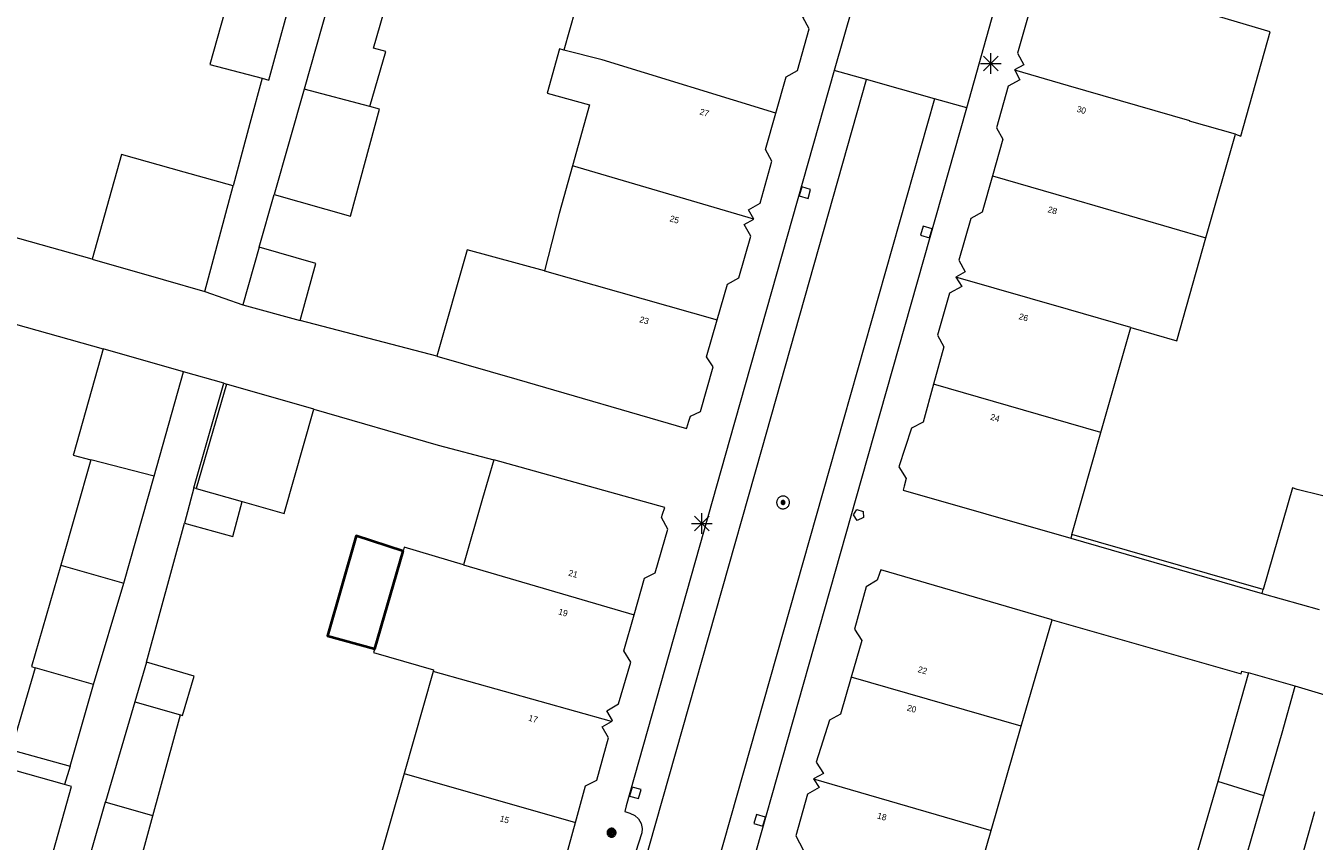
# Model space of a CAD drawing. Header units: metres. Extents: x 135779 to 137489, y 452643 to 455118.
# Tile 240 of 256: x 136950 to 137012, y 453554 to 453593. Entities that reach past the tile are written whole.
import ezdxf
from ezdxf.enums import TextEntityAlignment as Align

# ---------------------------------------------------------------- set-up
doc = ezdxf.new("R2010")
doc.units = ezdxf.units.M
for name, color, linetype, lineweight in [('KTop_GBI_Luifel', 40, 'Continuous', 40), ('KTop_NAR_Huisnummer (t)', 7, 'Continuous', 13), ('KTop_NAR_Huisnummer tijdelijk (t)', 7, 'Continuous', 13), ('KTop_PAL_Lichtmast', 40, 'Continuous', 13), ('KTop_PND_Grondvlaksituatie van BAG-pand [tachy]', 1, 'Continuous', 13), ('KTop_PND_Pandscheiding', 40, 'Continuous', 13), ('KTop_PUT_Brandkraan of -put', 1, 'Continuous', 13), ('KTop_PUT_Inspectie- of rioolput', 15, 'Continuous', 13), ('KTop_PUT_Kolk', 15, 'Continuous', 13), ('KTop_SHD_Muur', 15, 'Continuous', 13), ('KTop_VGO_Boom', 92, 'Continuous', 13), ('KTop_WGD_Rijbaan_Lokale weg', 251, 'Continuous', 13), ('KTop_WGD_Rijbaan_Lokale weg_verkeersdrempel', 40, 'Continuous', 13), ('KTop_WGD_Voetpad', 251, 'Continuous', 13), ('KTop_WGD_Voetpad_achterpad', 251, 'Continuous', 13)]:
    doc.layers.add(name, color=color, linetype=linetype, lineweight=lineweight)
doc.styles.add('Style-ROVU', font='ROVU.shx')
doc.styles.add('Style-ROVUCURSIEF', font='ROVUCURSIEF.shx')

# ---------------------------------------------------------------- blocks, each defined once
blk = doc.blocks.new('PAL_Lichtmast')
at = {"layer": 'KTop_PAL_Lichtmast'}
for p, q in [((-0.354, -0.354), (0.354, 0.354)), ((0.354, -0.354), (-0.354, 0.354)), ((0, -0.5), (0, 0.5)), ((-0.5, 0), (0.5, 0))]:
    blk.add_line(p, q, dxfattribs=at)
blk = doc.blocks.new('PUT_Kolk')
at = {"layer": 'KTop_PUT_Kolk', "flags": 128}
blk.add_lwpolyline([(0.225, -0.225), (0.225, 0.225), (-0.225, 0.225), (-0.225, -0.225), (0.225, -0.225)], dxfattribs=at)
blk = doc.blocks.new('PUT_Brandkraan_of_-put')
at = {"layer": 'KTop_PUT_Brandkraan of -put'}
for p, q in [((-0.25, 0.034), (0, 0.25)), ((-0.158, -0.25), (-0.25, 0.034)), ((0, 0.25), (0.25, 0.033)), ((0.25, 0.033), (0.158, -0.25)), ((0.158, -0.25), (-0.158, -0.25))]:
    blk.add_line(p, q, dxfattribs=at)
blk = doc.blocks.new('PUT_Inspectie-_of_rioolput')
at = {"layer": 'KTop_PUT_Inspectie- of rioolput', "flags": 128}
for points in [[(0.31, 0), (0.308, 0.032), (0.303, 0.064), (0.294, 0.095), (0.283, 0.126), (0.268, 0.155), (0.25, 0.182), (0.23, 0.207), (0.207, 0.23), (0.182, 0.25), (0.154, 0.268), (0.126, 0.283), (0.095, 0.294), (0.064, 0.303), (0.032, 0.308), (0, 0.309), (-0.032, 0.308), (-0.064, 0.303), (-0.096, 0.294), (-0.126, 0.283), (-0.155, 0.268), (-0.182, 0.25), (-0.207, 0.23), (-0.23, 0.207), (-0.25, 0.182), (-0.268, 0.154), (-0.283, 0.126), (-0.294, 0.095), (-0.303, 0.064), (-0.308, 0.032), (-0.309, 0), (-0.308, -0.032), (-0.303, -0.064), (-0.294, -0.096), (-0.283, -0.126), (-0.268, -0.155), (-0.25, -0.182), (-0.23, -0.207), (-0.207, -0.23), (-0.182, -0.25), (-0.155, -0.268), (-0.126, -0.283), (-0.096, -0.294), (-0.064, -0.303), (-0.032, -0.308), (0, -0.309), (0.032, -0.308), (0.064, -0.303), (0.095, -0.294), (0.126, -0.283), (0.155, -0.268), (0.182, -0.25), (0.207, -0.23), (0.23, -0.207), (0.25, -0.182), (0.268, -0.155), (0.283, -0.126), (0.294, -0.096), (0.303, -0.064), (0.308, -0.032), (0.31, 0)], [(0.095, 0), (0.094, 0.009), (0.092, 0.019), (0.09, 0.029), (0.086, 0.038), (0.082, 0.047), (0.076, 0.055), (0.07, 0.063), (0.063, 0.07), (0.055, 0.076), (0.047, 0.082), (0.038, 0.086), (0.029, 0.09), (0.019, 0.092), (0.009, 0.094), (0, 0.094), (-0.01, 0.094), (-0.02, 0.092), (-0.029, 0.09), (-0.039, 0.086), (-0.048, 0.082), (-0.056, 0.076), (-0.064, 0.07), (-0.071, 0.063), (-0.077, 0.055), (-0.082, 0.047), (-0.087, 0.038), (-0.09, 0.029), (-0.093, 0.019), (-0.094, 0.009), (-0.095, 0), (-0.094, -0.01), (-0.093, -0.02), (-0.09, -0.029), (-0.087, -0.039), (-0.082, -0.048), (-0.077, -0.056), (-0.071, -0.064), (-0.064, -0.071), (-0.056, -0.077), (-0.047, -0.082), (-0.039, -0.087), (-0.029, -0.09), (-0.02, -0.093), (-0.01, -0.094), (0, -0.095), (0.009, -0.094), (0.019, -0.093), (0.029, -0.09), (0.038, -0.087), (0.047, -0.082), (0.055, -0.077), (0.063, -0.071), (0.07, -0.064), (0.076, -0.056), (0.082, -0.047), (0.086, -0.039), (0.09, -0.029), (0.092, -0.02), (0.094, -0.01), (0.095, 0)], [(0.035, 0), (0.034, 0.003), (0.034, 0.007), (0.033, 0.01), (0.031, 0.014), (0.03, 0.017), (0.028, 0.02), (0.026, 0.023), (0.023, 0.026), (0.02, 0.028), (0.017, 0.03), (0.014, 0.031), (0.01, 0.033), (0.007, 0.034), (0.003, 0.034), (0, 0.034), (-0.004, 0.034), (-0.007, 0.034), (-0.011, 0.033), (-0.014, 0.031), (-0.018, 0.03), (-0.021, 0.028), (-0.023, 0.026), (-0.026, 0.023), (-0.028, 0.02), (-0.03, 0.017), (-0.032, 0.014), (-0.033, 0.01), (-0.034, 0.007), (-0.035, 0.003), (-0.035, 0), (-0.035, -0.004), (-0.034, -0.007), (-0.033, -0.011), (-0.032, -0.014), (-0.03, -0.018), (-0.028, -0.021), (-0.026, -0.023), (-0.023, -0.026), (-0.021, -0.028), (-0.017, -0.03), (-0.014, -0.032), (-0.011, -0.033), (-0.007, -0.034), (-0.004, -0.035), (0, -0.035), (0.003, -0.035), (0.007, -0.034), (0.01, -0.033), (0.014, -0.032), (0.017, -0.03), (0.02, -0.028), (0.023, -0.026), (0.026, -0.023), (0.028, -0.021), (0.03, -0.017), (0.031, -0.014), (0.033, -0.011), (0.034, -0.007), (0.034, -0.004), (0.035, 0)], [(0.01, 0.02), (0.007, 0.02), (0.005, 0.021), (0.003, 0.022), (0.001, 0.022), (-0.001, 0.022), (-0.004, 0.022), (-0.006, 0.021), (-0.008, 0.02), (-0.01, 0.019), (-0.012, 0.018), (-0.014, 0.017), (-0.016, 0.015), (-0.017, 0.013), (-0.019, 0.012), (-0.02, 0.009), (-0.021, 0.007), (-0.022, 0.005), (-0.022, 0.003), (-0.022, 0.001), (-0.022, -0.001), (-0.022, -0.004), (-0.022, -0.006), (-0.021, -0.008), (-0.02, -0.01), (-0.019, -0.012), (-0.017, -0.014), (-0.016, -0.016), (-0.014, -0.017), (-0.012, -0.019), (-0.01, -0.02), (-0.008, -0.021), (-0.006, -0.022), (-0.003, -0.022), (-0.001, -0.022), (0.001, -0.022), (0.003, -0.022), (0.005, -0.022), (0.008, -0.021), (0.01, -0.02), (0.012, -0.019), (0.014, -0.017), (0.015, -0.016), (0.017, -0.014), (0.018, -0.012), (0.02, -0.01), (0.02, -0.008), (0.021, -0.006), (0.022, -0.003), (0.022, -0.001), (0.022, 0.001), (0.022, 0.003), (0.021, 0.005), (0.02, 0.008), (0.019, 0.01), (0.018, 0.012), (0.017, 0.014), (0.015, 0.015), (0.013, 0.017), (0.012, 0.018), (0.01, 0.02)]]:
    blk.add_lwpolyline(points, dxfattribs=at)
blk = doc.blocks.new('VGO_Boom')
at = {"layer": 'KTop_VGO_Boom', "flags": 128}
for points in [[(0.215, 0), (0.214, 0.022), (0.21, 0.045), (0.204, 0.066), (0.196, 0.087), (0.186, 0.108), (0.174, 0.126), (0.16, 0.144), (0.144, 0.16), (0.126, 0.174), (0.107, 0.186), (0.087, 0.196), (0.066, 0.204), (0.045, 0.21), (0.022, 0.214), (-0.001, 0.215), (-0.023, 0.214), (-0.045, 0.21), (-0.067, 0.204), (-0.088, 0.196), (-0.108, 0.186), (-0.127, 0.174), (-0.144, 0.16), (-0.16, 0.144), (-0.174, 0.126), (-0.187, 0.107), (-0.197, 0.087), (-0.205, 0.066), (-0.211, 0.045), (-0.214, 0.022), (-0.215, -0.001), (-0.214, -0.023), (-0.211, -0.045), (-0.205, -0.067), (-0.197, -0.088), (-0.187, -0.108), (-0.174, -0.127), (-0.16, -0.144), (-0.144, -0.16), (-0.127, -0.174), (-0.108, -0.187), (-0.088, -0.197), (-0.067, -0.205), (-0.045, -0.211), (-0.023, -0.214), (0, -0.215), (0.022, -0.214), (0.045, -0.211), (0.066, -0.205), (0.087, -0.197), (0.108, -0.187), (0.126, -0.174), (0.144, -0.16), (0.16, -0.144), (0.174, -0.127), (0.186, -0.108), (0.196, -0.088), (0.204, -0.067), (0.21, -0.045), (0.214, -0.023), (0.215, -0.001)], [(0.155, 0), (0.154, 0.016), (0.152, 0.032), (0.147, 0.048), (0.142, 0.063), (0.134, 0.078), (0.125, 0.091), (0.115, 0.104), (0.104, 0.115), (0.091, 0.125), (0.077, 0.134), (0.063, 0.142), (0.048, 0.147), (0.032, 0.152), (0.016, 0.154), (-0.001, 0.155), (-0.017, 0.154), (-0.033, 0.152), (-0.048, 0.147), (-0.064, 0.142), (-0.078, 0.134), (-0.092, 0.125), (-0.104, 0.115), (-0.116, 0.104), (-0.126, 0.091), (-0.135, 0.077), (-0.142, 0.063), (-0.148, 0.048), (-0.152, 0.032), (-0.155, 0.016), (-0.155, -0.001), (-0.155, -0.017), (-0.152, -0.033), (-0.148, -0.048), (-0.142, -0.064), (-0.135, -0.078), (-0.126, -0.092), (-0.116, -0.104), (-0.104, -0.116), (-0.092, -0.126), (-0.078, -0.135), (-0.064, -0.142), (-0.048, -0.148), (-0.033, -0.152), (-0.017, -0.155), (0, -0.155), (0.016, -0.155), (0.032, -0.152), (0.048, -0.148), (0.063, -0.142), (0.078, -0.135), (0.091, -0.126), (0.104, -0.116), (0.115, -0.104), (0.125, -0.092), (0.134, -0.078), (0.142, -0.064), (0.147, -0.048), (0.152, -0.033), (0.154, -0.017), (0.155, -0.001)], [(0.095, 0), (0.094, 0.01), (0.093, 0.02), (0.09, 0.029), (0.087, 0.039), (0.082, 0.048), (0.077, 0.056), (0.071, 0.064), (0.064, 0.071), (0.056, 0.077), (0.047, 0.082), (0.039, 0.087), (0.029, 0.09), (0.02, 0.093), (0.01, 0.094), (-0.001, 0.095), (-0.01, 0.094), (-0.02, 0.093), (-0.03, 0.09), (-0.039, 0.087), (-0.048, 0.082), (-0.056, 0.077), (-0.064, 0.071), (-0.071, 0.064), (-0.077, 0.056), (-0.083, 0.047), (-0.087, 0.039), (-0.091, 0.029), (-0.093, 0.02), (-0.095, 0.01), (-0.095, -0.001), (-0.095, -0.01), (-0.093, -0.02), (-0.091, -0.03), (-0.087, -0.039), (-0.083, -0.048), (-0.077, -0.056), (-0.071, -0.064), (-0.064, -0.071), (-0.056, -0.077), (-0.048, -0.083), (-0.039, -0.087), (-0.03, -0.091), (-0.02, -0.093), (-0.01, -0.095), (0, -0.095), (0.01, -0.095), (0.02, -0.093), (0.029, -0.091), (0.039, -0.087), (0.048, -0.083), (0.056, -0.077), (0.064, -0.071), (0.071, -0.064), (0.077, -0.056), (0.082, -0.048), (0.087, -0.039), (0.09, -0.03), (0.093, -0.02), (0.094, -0.01), (0.095, -0.001)], [(0.035, 0), (0.035, 0.004), (0.034, 0.007), (0.033, 0.011), (0.032, 0.014), (0.03, 0.018), (0.028, 0.021), (0.026, 0.023), (0.023, 0.026), (0.021, 0.028), (0.017, 0.03), (0.014, 0.032), (0.011, 0.033), (0.007, 0.034), (0.004, 0.035), (-0.001, 0.035), (-0.004, 0.035), (-0.008, 0.034), (-0.011, 0.033), (-0.015, 0.032), (-0.018, 0.03), (-0.021, 0.028), (-0.024, 0.026), (-0.027, 0.023), (-0.029, 0.021), (-0.031, 0.017), (-0.032, 0.014), (-0.034, 0.011), (-0.035, 0.007), (-0.035, 0.004), (-0.035, -0.001), (-0.035, -0.004), (-0.035, -0.008), (-0.034, -0.011), (-0.032, -0.015), (-0.031, -0.018), (-0.029, -0.021), (-0.027, -0.024), (-0.024, -0.027), (-0.021, -0.029), (-0.018, -0.031), (-0.015, -0.032), (-0.011, -0.034), (-0.008, -0.035), (-0.004, -0.035), (0, -0.035), (0.004, -0.035), (0.007, -0.035), (0.011, -0.034), (0.014, -0.032), (0.018, -0.031), (0.021, -0.029), (0.023, -0.027), (0.026, -0.024), (0.028, -0.021), (0.03, -0.018), (0.032, -0.015), (0.033, -0.011), (0.034, -0.008), (0.035, -0.004), (0.035, 0)]]:
    blk.add_lwpolyline(points, dxfattribs=at)

msp = doc.modelspace()

# ---------------------------------------------------------------- linework, layer by layer
at = {"layer": 'KTop_GBI_Luifel', "flags": 128}
msp.add_lwpolyline([(136967.867, 453568.079), (136965.604, 453568.817), (136964.226, 453563.998), (136966.498, 453563.368), (136967.867, 453568.079)], dxfattribs=at)
at = {"layer": 'KTop_PND_Grondvlaksituatie van BAG-pand [tachy]', "flags": 128}
for points in [[(136978.809, 453596.56), (136976.38, 453597.239), (136975.571, 453594.346), (136976.172, 453594.186), (136975.633, 453592.258)], [(136959.915, 453596.494), (136958.53, 453591.572), (136961.056, 453590.91)], [(136999.168, 453596.204), (136998.671, 453594.452), (136998.115, 453594.141), (136997.539, 453592.111), (136997.849, 453591.557), (136997.395, 453591.311), (136997.405, 453591.292)], [(136961.056, 453590.91), (136961.385, 453590.81), (136962.718, 453595.711)], [(136964.53, 453595.439), (136963.09, 453590.383)], [(136966.267, 453589.533), (136967.036, 453592.189), (136966.445, 453592.361), (136967.115, 453594.709)], [(136985.864, 453589.219), (136986.359, 453590.966), (136986.914, 453591.276), (136987.485, 453593.296), (136987.176, 453593.852), (136987.57, 453594.122)], [(137008.061, 453588.208), (137008.322, 453588.117), (137009.739, 453593.138), (137007.284, 453593.871)], [(136975.633, 453592.258), (136975.421, 453592.317), (136974.826, 453590.185), (136976.867, 453589.615), (136976.045, 453586.675)], [(136997.405, 453591.292), (136997.645, 453590.835), (136997.089, 453590.525), (136996.519, 453588.514), (136996.829, 453587.96), (136996.329, 453586.2)], [(136963.09, 453590.383), (136961.641, 453585.298)], [(136961.641, 453585.298), (136965.328, 453584.248), (136966.73, 453589.406), (136966.267, 453589.533)], [(136984.798, 453584.109), (136984.546, 453584.559), (136985.104, 453584.879), (136985.675, 453586.899), (136985.368, 453587.464), (136985.864, 453589.219)], [(137006.634, 453583.195), (137008.061, 453588.208)], [(136959.665, 453585.708), (136957.293, 453586.375), (136954.268, 453587.226), (136952.855, 453582.18)], [(136976.045, 453586.675), (136975.401, 453584.371), (136974.695, 453581.603)], [(136996.329, 453586.2), (136995.83, 453584.44), (136995.277, 453584.138), (136994.704, 453582.119), (136995.014, 453581.564), (136994.557, 453581.309), (136994.562, 453581.301)], [(136958.302, 453580.608), (136959.665, 453585.708)], [(136983.037, 453579.247), (136983.527, 453580.962), (136984.083, 453581.271), (136984.655, 453583.291), (136984.345, 453583.847), (136984.798, 453584.109)], [(136960.914, 453582.747), (136960.123, 453579.97)], [(136962.895, 453579.207), (136963.65, 453581.971), (136960.914, 453582.747)], [(137003.008, 453578.87), (137005.234, 453578.235), (137006.634, 453583.195)], [(136952.855, 453582.18), (136956.283, 453581.191), (136958.302, 453580.608)], [(136974.695, 453581.603), (136970.959, 453582.618), (136969.494, 453577.499)], [(136994.562, 453581.301), (136994.849, 453580.853), (136994.254, 453580.532), (136993.681, 453578.512), (136993.978, 453577.948), (136993.484, 453576.14)], [(136960.123, 453579.97), (136962.895, 453579.207)], [(136969.494, 453577.499), (136973.362, 453576.379), (136981.559, 453574.006), (136981.567, 453574.031), (136981.669, 453574.358), (136981.746, 453574.603), (136982.227, 453574.828), (136982.847, 453576.982), (136982.528, 453577.466), (136983.037, 453579.247)], [(137001.565, 453573.808), (137003.008, 453578.87)], [(136953.379, 453577.848), (136951.977, 453572.816), (136951.942, 453572.706), (136952.79, 453572.496)], [(136957.265, 453576.739), (136953.379, 453577.848)], [(136955.845, 453571.707), (136957.265, 453576.739)], [(136959.342, 453576.146), (136957.878, 453571.105)], [(136963.563, 453574.941), (136959.342, 453576.146)], [(136993.484, 453576.14), (136992.982, 453574.303), (136992.427, 453574.017), (136991.814, 453572.153), (136992.169, 453571.582), (136992.066, 453571.223), (136992.011, 453571.03), (137000, 453568.735), (137000.11, 453568.7)], [(136960.098, 453570.471), (136962.122, 453569.893), (136963.563, 453574.941)], [(137000.163, 453568.886), (137001.565, 453573.808)], [(136952.79, 453572.496), (136951.337, 453567.408)], [(136972.255, 453572.486), (136971.696, 453570.622), (136970.786, 453567.427)], [(136979.028, 453565.007), (136979.534, 453566.781), (136980.049, 453567.042), (136980.654, 453569.137), (136980.339, 453569.708), (136980.393, 453569.87), (136980.5, 453570.192), (136972.255, 453572.486)], [(136954.386, 453566.537), (136955.845, 453571.707)], [(136957.758, 453571.136), (136957.31, 453569.425)], [(136957.878, 453571.105), (136957.758, 453571.136)], [(137013.393, 453570.473), (137011.04, 453571.054), (137010.813, 453571.134), (137009.407, 453566.237)], [(136957.31, 453569.425), (136959.653, 453568.782), (136960.098, 453570.471)], [(137000.163, 453568.886), (137000.11, 453568.7)], [(136970.786, 453567.427), (136967.922, 453568.269), (136967.867, 453568.079), (136966.498, 453563.368), (136966.445, 453563.187), (136969.344, 453562.361), (136969.321, 453562.281)], [(136951.337, 453567.408), (136949.924, 453562.508), (136950.099, 453562.457)], [(136999.205, 453564.773), (136990.932, 453567.184), (136990.869, 453566.995), (136990.767, 453566.687), (136990.238, 453566.36), (136989.665, 453564.316), (136990.015, 453563.77), (136989.503, 453561.995)], [(136952.914, 453561.644), (136954.386, 453566.537)], [(137009.352, 453566.045), (137009.407, 453566.237)], [(137009.352, 453566.045), (137012.098, 453565.262)], [(136977.928, 453559.868), (136977.984, 453559.901), (136977.709, 453560.381), (136978.264, 453560.712), (136978.863, 453562.72), (136978.533, 453563.27), (136979.028, 453565.007)], [(136997.716, 453559.631), (136999.205, 453564.773)], [(136950.099, 453562.457), (136948.951, 453558.494), (136951.792, 453557.702)], [(136955.484, 453562.719), (136954.918, 453560.802)], [(136957.119, 453560.18), (136957.214, 453560.153), (136957.775, 453562.047), (136955.484, 453562.719)], [(136969.321, 453562.281), (136967.918, 453557.356)], [(136951.792, 453557.702), (136952.914, 453561.644)], [(136989.503, 453561.995), (136988.99, 453560.22), (136988.455, 453559.929), (136987.823, 453557.901), (136988.168, 453557.35), (136987.687, 453557.101)], [(137008.688, 453562.208), (137007.204, 453556.971)], [(137010.953, 453561.564), (137008.688, 453562.208)], [(137009.434, 453556.271), (137010.314, 453559.318), (137010.953, 453561.564)], [(136954.918, 453560.802), (136953.495, 453555.986), (136953.487, 453555.959)], [(136955.788, 453555.301), (136957.119, 453560.18)], [(136976.194, 453554.991), (136976.681, 453556.756), (136977.221, 453557.036), (136977.794, 453559.069), (136977.479, 453559.605), (136977.928, 453559.868)], [(136996.262, 453554.606), (136997.716, 453559.631)], [(136951.521, 453556.818), (136949.12, 453557.502), (136948.123, 453554.006), (136947.642, 453552.389)], [(136967.918, 453557.356), (136966.48, 453552.304)], [(136949.954, 453551.575), (136950.455, 453553.333), (136950.868, 453553.224), (136951.865, 453556.72), (136951.521, 453556.818)], [(136987.687, 453557.101), (136987.684, 453557.1), (136987.955, 453556.669), (136987.39, 453556.349), (136986.828, 453554.341), (136987.183, 453553.665), (136986.701, 453551.984)], [(137007.204, 453556.971), (137005.733, 453551.88)], [(137007.915, 453551.16), (137007.961, 453551.331), (137008.001, 453551.311), (137009.434, 453556.271)], [(136953.487, 453555.959), (136952.036, 453550.923)], [(137011.872, 453555.504), (137010.452, 453550.413)], [(136952.036, 453550.923), (136954.418, 453550.282), (136955.788, 453555.301)], [(136975.122, 453549.843), (136974.852, 453550.306), (136975.457, 453550.642), (136976.025, 453552.7), (136975.71, 453553.236), (136976.194, 453554.991)], [(136994.812, 453549.596), (136996.262, 453554.606)]]:
    msp.add_lwpolyline(points, dxfattribs=at)
at = {"layer": 'KTop_PND_Pandscheiding', "flags": 128}
for points in [[(136985.864, 453589.219), (136977.477, 453591.798), (136975.633, 453592.258)], [(137008.061, 453588.208), (137005.848, 453588.834), (137005.853, 453588.851), (137000, 453590.542), (136997.405, 453591.292)], [(136966.267, 453589.533), (136963.09, 453590.383)], [(136984.798, 453584.109), (136976.045, 453586.675)], [(136996.329, 453586.2), (137000, 453585.13), (137006.634, 453583.195)], [(136974.695, 453581.603), (136983.037, 453579.247)], [(137003.008, 453578.87), (137000, 453579.736), (136994.562, 453581.301)], [(137001.565, 453573.808), (137000, 453574.26), (136993.484, 453576.14)], [(136955.845, 453571.707), (136952.79, 453572.496)], [(136957.878, 453571.105), (136960.098, 453570.471)], [(136951.337, 453567.408), (136954.386, 453566.537)], [(136970.786, 453567.427), (136979.028, 453565.007)], [(136952.914, 453561.644), (136952.588, 453561.739), (136950.099, 453562.457)], [(136977.928, 453559.868), (136969.321, 453562.281)], [(136997.716, 453559.631), (136989.503, 453561.995)], [(136954.918, 453560.802), (136957.119, 453560.18)], [(136967.918, 453557.356), (136976.194, 453554.991)], [(136987.687, 453557.101), (136996.262, 453554.606)], [(137009.434, 453556.271), (137007.204, 453556.971)], [(136955.788, 453555.301), (136953.487, 453555.959)]]:
    msp.add_lwpolyline(points, dxfattribs=at)
at = {"layer": 'KTop_SHD_Muur', "flags": 128}
for points in [[(137000.11, 453568.7), (137009.352, 453566.045)], [(137009.407, 453566.237), (137000.163, 453568.886)]]:
    msp.add_lwpolyline(points, dxfattribs=at)
at = {"layer": 'KTop_WGD_Rijbaan_Lokale weg', "flags": 128}
for points in [[(136976.242, 453541.451), (136985.188, 453572.99), (136990.251, 453590.838)], [(136993.526, 453589.915), (136990.251, 453590.838)], [(136993.526, 453589.915), (136988.458, 453572.051), (136979.513, 453540.519)]]:
    msp.add_lwpolyline(points, dxfattribs=at)
at = {"layer": 'KTop_WGD_Rijbaan_Lokale weg_verkeersdrempel', "flags": 128}
for points in [[(136990.025, 453595.946), (136988.678, 453591.282)], [(136995.088, 453589.475), (136996.4, 453594.125)], [(136990.251, 453590.838), (136988.678, 453591.282)], [(136995.088, 453589.475), (136993.526, 453589.915)]]:
    msp.add_lwpolyline(points, dxfattribs=at)
at = {"layer": 'KTop_WGD_Voetpad', "flags": 128}
for points in [[(136988.678, 453591.282), (136983.633, 453573.437), (136978.645, 453555.793), (136978.575, 453555.519), (136978.818, 453555.439), (136979.056, 453555.33), (136979.242, 453555.159), (136979.365, 453554.938), (136979.414, 453554.69), (136979.397, 453554.491), (136979.089, 453553.53)], [(136981.093, 453540.069), (136990.025, 453571.601), (136995.088, 453589.475)], [(136952.855, 453582.18), (136945.343, 453584.286)], [(136944.269, 453580.408), (136953.379, 453577.848)], [(136958.302, 453580.608), (136960.123, 453579.97)], [(136969.494, 453577.499), (136962.895, 453579.207)], [(136959.213, 453576.183), (136957.265, 453576.739)], [(136959.213, 453576.183), (136959.342, 453576.146)], [(136963.563, 453574.941), (136969.568, 453573.189), (136972.255, 453572.486)], [(136999.205, 453564.773), (137000, 453564.546), (137008.116, 453562.232), (137008.34, 453562.168), (137008.377, 453562.297), (137008.688, 453562.208)], [(137013.36, 453560.84), (137010.953, 453561.564)]]:
    msp.add_lwpolyline(points, dxfattribs=at)
at = {"layer": 'KTop_WGD_Voetpad_achterpad', "flags": 128}
for points in [[(136961.056, 453590.91), (136960.469, 453588.716), (136959.665, 453585.708)], [(136960.914, 453582.747), (136961.641, 453585.298)], [(136957.758, 453571.136), (136959.213, 453576.183)], [(136955.484, 453562.719), (136957.31, 453569.425)], [(136951.792, 453557.702), (136951.521, 453556.818)]]:
    msp.add_lwpolyline(points, dxfattribs=at)

# ---------------------------------------------------------------- block references
at = {"layer": 'KTop_PAL_Lichtmast'}
for p in [(136996.256, 453591.617), (136982.29, 453569.417)]:
    msp.add_blockref('PAL_Lichtmast', p, dxfattribs=at)
at = {"layer": 'KTop_PUT_Brandkraan of -put', "rotation": 164.1842823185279}
msp.add_blockref('PUT_Brandkraan_of_-put', (136989.863, 453569.802), dxfattribs=at)
at = {"layer": 'KTop_PUT_Inspectie- of rioolput', "rotation": 164.1640748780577}
msp.add_blockref('PUT_Inspectie-_of_rioolput', (136986.216, 453570.432), dxfattribs=at)
at = {"layer": 'KTop_PUT_Kolk'}
for p, rotation in [((136987.271, 453585.386), 164.2137527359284), ((136993.133, 453583.488), 344.1846636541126), ((136979.081, 453556.418), 164.2142784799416), ((136985.088, 453555.089), 344.1842823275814)]:
    msp.add_blockref('PUT_Kolk', p, dxfattribs=dict(at, rotation=rotation))
at = {"layer": 'KTop_VGO_Boom'}
msp.add_blockref('VGO_Boom', (136977.936, 453554.494), dxfattribs=at)

# ---------------------------------------------------------------- texts
at = {"layer": 'KTop_NAR_Huisnummer (t)', "style": 'Style-ROVU'}
for s, p in [('27', (136982.633, 453589.184)), ('25', (136981.187, 453584.027)), ('23', (136979.728, 453579.161)), ('21', (136976.295, 453566.93)), ('19', (136975.812, 453565.06)), ('17', (136974.365, 453559.931)), ('15', (136972.984, 453555.074))]:
    msp.add_text(s, height=0.3, rotation=344.3, dxfattribs=at).set_placement(p, align=Align.MIDDLE_RIGHT)
at = {"layer": 'KTop_NAR_Huisnummer tijdelijk (t)', "style": 'Style-ROVUCURSIEF'}
for s, rotation, p in [('30', 344, (137000.409, 453589.437)), ('28', 344.2, (136999.011, 453584.59)), ('26', 344.2, (136997.616, 453579.427)), ('24', 344.2, (136996.24, 453574.577)), ('22', 344.2, (136992.738, 453562.395)), ('20', 344.2, (136992.215, 453560.537)), ('18', 344.2, (136990.776, 453555.334))]:
    msp.add_text(s, height=0.3, rotation=rotation, dxfattribs=at).set_placement(p, align=Align.MIDDLE_LEFT)

doc.saveas('drawing.dxf')
